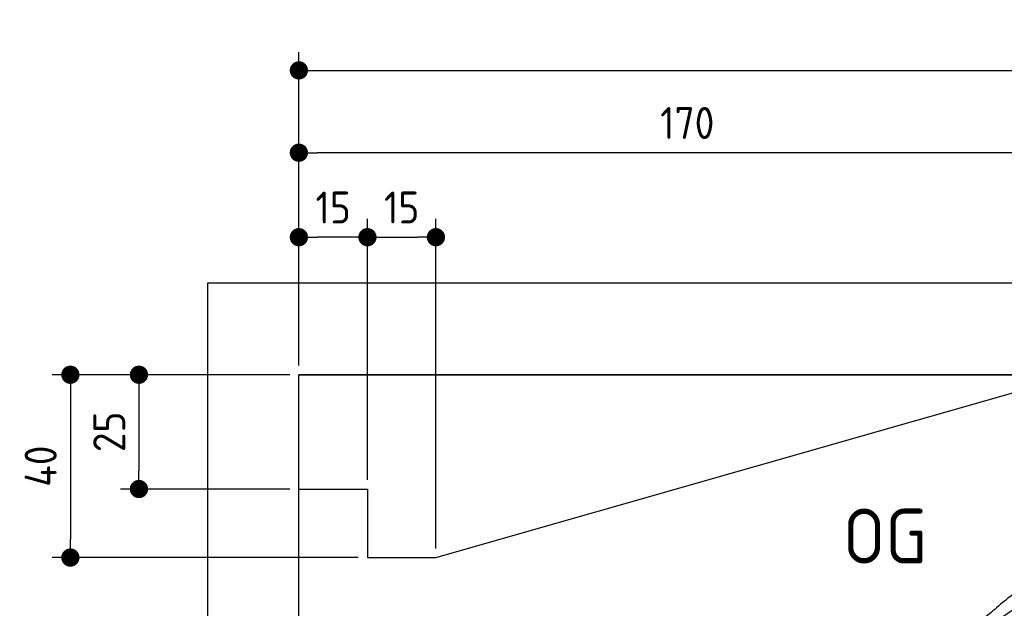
# Model space of a CAD drawing. Header units: millimetres. Extents: x -411 to 6777, y 0 to 6277.
# Tile 3 of 6: x -411 to 1744, y 4989 to 6277. Entities that reach past the tile are written whole.
import ezdxf

# ---------------------------------------------------------------- set-up
doc = ezdxf.new("R2010")
doc.units = ezdxf.units.MM
doc.layers.add('4', color=3, linetype='Continuous')
doc.layers.add('car', color=10, linetype='Continuous', lineweight=25)
doc.layers.add('Freiraum', color=7, linetype='Continuous', lineweight=25)
doc.styles.get("Standard").update_dxf_attribs({"font": 'ISOCP.SHX'})
doc.dimstyles.new('GEN-ISO', dxfattribs={"dimscale": 20, "dimtxt": 3.5, "dimasz": 2, "dimexe": 2, "dimexo": 1, "dimgap": 1.5, "dimtad": 1, "dimdec": 1, "dimlfac": 0.1, "dimdsep": 46, "dimtxsty": 'STANDARD', "dimblk": 'PUNKT', "dimcen": 2, "dimclrd": 256, "dimclre": 256, "dimclrt": 2, "dimadec": 0, "dimazin": 0, "dimtp": 0.1, "dimtm": 0.1, "dimtfac": 0.71, "dimtdec": 1, "dimtmove": 2, "dimatfit": 3, "dimldrblk": 'PUNKT', "dimfxl": 2, "dimtolj": 1, "dimarcsym": 0})

# ---------------------------------------------------------------- blocks, each defined once
blk = doc.blocks.new('PUNKT')
at = {"layer": '4', "color": 0, "linetype": 'ByBlock'}
blk.add_line((-0.5, 0), (-1, 0), dxfattribs=at)
at = {"layer": '4', "color": 0, "linetype": 'ByBlock', "const_width": 0.5}
blk.add_lwpolyline([(-0.25, 0, 1), (0.25, 0, 1)], format="xyb", close=True, dxfattribs=at)
blk = doc.blocks.new('*D272')
at = {"layer": '4', "lineweight": -2, "transparency": 16777216}
for p, q in [((200, 5520), (200, 6205.8)), ((5700, 5670.9), (5700, 6205.8)), ((240, 6165.8), (5660, 6165.8))]:
    blk.add_line(p, q, dxfattribs=at)
at = {"layer": 'Defpoints', "color": 0, "transparency": 16777216}
for p in [(5700, 6165.8), (5700, 5650.9), (200, 5500)]:
    blk.add_point(p, dxfattribs=at)
at = {"layer": '4', "lineweight": -2, "transparency": 16777216, "xscale": 40, "yscale": 40, "zscale": 40, "rotation": 180}
blk.add_blockref('PUNKT', (200, 6165.8), dxfattribs=at)
at = {"layer": '4', "lineweight": -2, "transparency": 16777216, "xscale": 40, "yscale": 40, "zscale": 40}
blk.add_blockref('PUNKT', (5700, 6165.8), dxfattribs=at)
at = {"layer": '4', "color": 2, "transparency": 16777216, "insert": (2950, 6230.8), "char_height": 70, "attachment_point": 5}
blk.add_mtext('550', dxfattribs=at)
blk = doc.blocks.new('Car')
at = {"layer": 'car'}
for points, degree in [([(1632.8, 4953.7), (1668.5, 4950.2), (1968.4, 5201.8), (2145.9, 5312.4)], 3), ([(1928.8, 5207.4), (1848.2, 5146.2), (1746.6, 5061.8), (1618.3, 4955.4), (1624.2, 4953.5)], 4)]:
    blk.add_open_spline(points, degree=degree, dxfattribs=at)
blk = doc.blocks.new('_Dot')
at = {"color": 0, "linetype": 'ByBlock', "lineweight": -2}
blk.add_line((-0.5, 0), (-1, 0), dxfattribs=at)
at = {"color": 0, "linetype": 'ByBlock', "const_width": 0.5}
blk.add_lwpolyline([(-0.25, 0, 1), (0.25, 0, 1)], format="xyb", close=True, dxfattribs=at)
blk = doc.blocks.new('*D278')
at = {"layer": '4', "lineweight": -2, "transparency": 16777216}
for p, q in [((200, 5520), (200, 6025.7)), ((1899.7, 5520), (1899.7, 6025.7)), ((1859.7, 5985.7), (240, 5985.7))]:
    blk.add_line(p, q, dxfattribs=at)
at = {"layer": 'Defpoints', "color": 0, "transparency": 16777216}
for p in [(200, 5985.7), (200, 5500), (1899.7, 5500)]:
    blk.add_point(p, dxfattribs=at)
at = {"layer": '4', "lineweight": -2, "transparency": 16777216, "xscale": 40, "yscale": 40, "zscale": 40, "rotation": 180}
blk.add_blockref('_Dot', (200, 5985.7), dxfattribs=at)
at = {"layer": '4', "lineweight": -2, "transparency": 16777216, "xscale": 40, "yscale": 40, "zscale": 40}
blk.add_blockref('_Dot', (1899.7, 5985.7), dxfattribs=at)
at = {"layer": '4', "color": 2, "transparency": 16777216, "insert": (1049.8, 6050.7), "char_height": 70, "attachment_point": 5}
blk.add_mtext('170', dxfattribs=at)
blk = doc.blocks.new('*D279')
at = {"layer": '4', "lineweight": -2, "transparency": 16777216}
for p, q in [((200, 5520), (200, 5840.9)), ((350, 5270), (350, 5840.9)), ((310, 5800.9), (240, 5800.9))]:
    blk.add_line(p, q, dxfattribs=at)
at = {"layer": 'Defpoints', "color": 0, "transparency": 16777216}
for p in [(200, 5800.9), (200, 5500), (350, 5250)]:
    blk.add_point(p, dxfattribs=at)
at = {"layer": '4', "lineweight": -2, "transparency": 16777216, "xscale": 40, "yscale": 40, "zscale": 40, "rotation": 180}
blk.add_blockref('_Dot', (200, 5800.9), dxfattribs=at)
at = {"layer": '4', "lineweight": -2, "transparency": 16777216, "xscale": 40, "yscale": 40, "zscale": 40}
blk.add_blockref('_Dot', (350, 5800.9), dxfattribs=at)
at = {"layer": '4', "color": 2, "transparency": 16777216, "insert": (275, 5865.9), "char_height": 70, "attachment_point": 5}
blk.add_mtext('15', dxfattribs=at)
blk = doc.blocks.new('*D280')
at = {"layer": '4', "lineweight": -2, "transparency": 16777216}
for p, q in [((180, 5500), (-340, 5500)), ((-300, 5460), (-300, 5140)), ((330, 5100), (-340, 5100))]:
    blk.add_line(p, q, dxfattribs=at)
at = {"layer": 'Defpoints', "color": 0, "transparency": 16777216}
for p in [(200, 5500), (-300, 5100), (350, 5100)]:
    blk.add_point(p, dxfattribs=at)
at = {"layer": '4', "lineweight": -2, "transparency": 16777216, "xscale": 40, "yscale": 40, "zscale": 40}
for p, rotation in [((-300, 5500), 90), ((-300, 5100), 270)]:
    blk.add_blockref('_Dot', p, dxfattribs=dict(at, rotation=rotation))
at = {"layer": '4', "color": 2, "transparency": 16777216, "insert": (-365, 5300), "char_height": 70, "attachment_point": 5, "rotation": 90}
blk.add_mtext('40', dxfattribs=at)
blk = doc.blocks.new('*D281')
at = {"layer": '4', "lineweight": -2, "transparency": 16777216}
for p, q in [((180, 5500), (-190, 5500)), ((-150, 5460), (-150, 5290)), ((180, 5250), (-190, 5250))]:
    blk.add_line(p, q, dxfattribs=at)
at = {"layer": 'Defpoints', "color": 0, "transparency": 16777216}
for p in [(200, 5500), (-150, 5250), (200, 5250)]:
    blk.add_point(p, dxfattribs=at)
at = {"layer": '4', "lineweight": -2, "transparency": 16777216, "xscale": 40, "yscale": 40, "zscale": 40}
for p, rotation in [((-150, 5500), 90), ((-150, 5250), 270)]:
    blk.add_blockref('_Dot', p, dxfattribs=dict(at, rotation=rotation))
at = {"layer": '4', "color": 2, "transparency": 16777216, "insert": (-215, 5375), "char_height": 70, "attachment_point": 5, "rotation": 90}
blk.add_mtext('25', dxfattribs=at)
blk = doc.blocks.new('*D282')
at = {"layer": '4', "lineweight": -2, "transparency": 16777216}
for p, q in [((350, 5270), (350, 5840.9)), ((499.8, 5120), (499.8, 5840.9)), ((390, 5800.9), (459.8, 5800.9))]:
    blk.add_line(p, q, dxfattribs=at)
at = {"layer": 'Defpoints', "color": 0, "transparency": 16777216}
for p in [(499.8, 5800.9), (350, 5250), (499.8, 5100)]:
    blk.add_point(p, dxfattribs=at)
at = {"layer": '4', "lineweight": -2, "transparency": 16777216, "xscale": 40, "yscale": 40, "zscale": 40, "rotation": 180}
blk.add_blockref('_Dot', (350, 5800.9), dxfattribs=at)
at = {"layer": '4', "lineweight": -2, "transparency": 16777216, "xscale": 40, "yscale": 40, "zscale": 40}
blk.add_blockref('_Dot', (499.8, 5800.9), dxfattribs=at)
at = {"layer": '4', "color": 2, "transparency": 16777216, "insert": (424.9, 5865.9), "char_height": 70, "attachment_point": 5}
blk.add_mtext('15', dxfattribs=at)
blk = doc.blocks.new('Gebäude_355_GT175')
for p, q in [((5900, 5700), (0, 5700)), ((0, 5700), (0, 0)), ((5700, 5500), (200, 5500)), ((200, 200), (200, 5500)), ((200, 5500), (5700, 5500))]:
    blk.add_line(p, q)
at = {"layer": 'Freiraum'}
blk.add_lwpolyline([(200, 5250), (350, 5250), (350, 5100), (499.8, 5100), (1900, 5500)], dxfattribs=at)

msp = doc.modelspace()

# ---------------------------------------------------------------- block references
msp.add_blockref('Gebäude_355_GT175', (0, 0))
at = {"layer": 'car', "rotation": 359.4752422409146}
msp.add_blockref('Car', (0, 0), dxfattribs=at)

# ---------------------------------------------------------------- texts
msp.add_text('OG', height=120).set_placement((1390.46, 5087))

# ---------------------------------------------------------------- dimensions: what is measured, and where the dimension line sits
at = {"layer": '4'}
for base, p1, p2, override, picture, middle in [((5700, 6165.8), (200, 5500), (5700, 5650.88), {"dimtdec": 3, "dimtolj": 0}, '*D272', (2950, 6230.8)), ((200, 5985.7), (1899.68, 5500), (200, 5500), {"dimblk1": 'Dot', "dimblk2": 'Dot', "dimsah": 1, "dimtdec": 3, "dimtolj": 0}, '*D278', (1049.84, 6050.7)), ((200, 5800.88), (349.97, 5250), (200, 5500), {"dimblk1": 'Dot', "dimblk2": 'Dot', "dimsah": 1, "dimtdec": 3, "dimtolj": 0}, '*D279', (274.99, 5865.88)), ((499.76, 5800.88), (349.97, 5250), (499.76, 5100), {"dimblk1": 'Dot', "dimblk2": 'Dot', "dimsah": 1, "dimtdec": 3, "dimtolj": 0}, '*D282', (424.87, 5865.88))]:
    dim = msp.add_linear_dim(base=base, p1=p1, p2=p2, dimstyle='GEN-ISO', override=override, dxfattribs=at)
    dim.commit()
    dim.dimension.update_dxf_attribs({"geometry": picture, "text_midpoint": middle})
for base, p2, picture, middle in [((-300, 5100), (350, 5100), '*D280', (-365, 5300)), ((-150, 5250), (200, 5250), '*D281', (-215.01, 5375))]:
    dim = msp.add_linear_dim(base=base, p1=(200, 5500), p2=p2, angle=90, dimstyle='GEN-ISO', override={"dimblk1": 'Dot', "dimblk2": 'Dot', "dimsah": 1, "dimtdec": 3, "dimtolj": 0}, dxfattribs=at)
    dim.commit()
    dim.dimension.update_dxf_attribs({"geometry": picture, "text_midpoint": middle})

doc.saveas('drawing.dxf')
